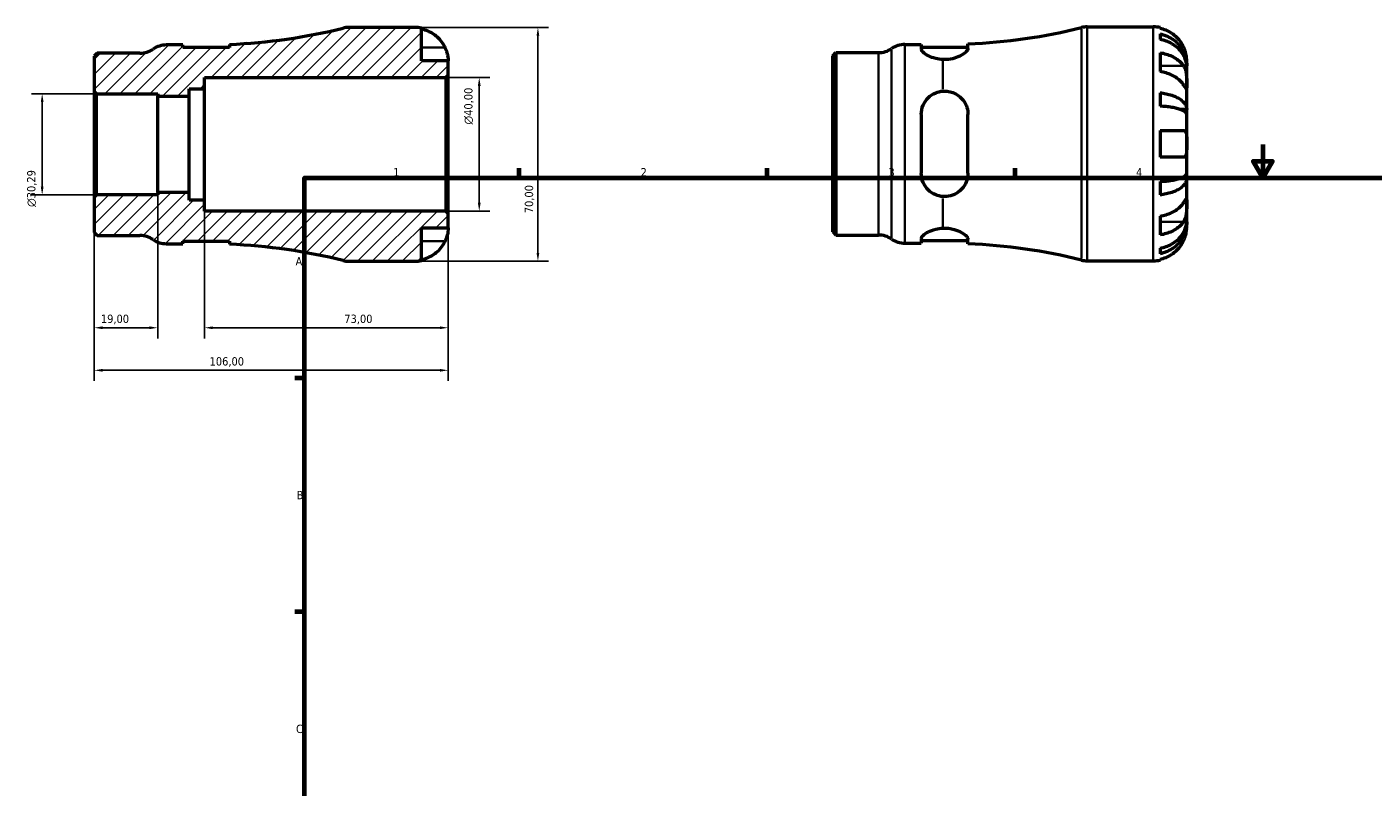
# Model space of a CAD drawing. Header units: millimetres. Extents: x -73 to 667, y 0 to 536.
# Tile 2 of 3: x -73 to 330, y 228 to 455. Entities that reach past the tile are written whole.
import ezdxf

# ---------------------------------------------------------------- set-up
doc = ezdxf.new("R2010")
doc.units = ezdxf.units.MM
for name, color, linetype, lineweight in [('Border (ISO)', 7, 'Continuous', 70), ('Dimension (ISO)', 7, 'Continuous', 25), ('Hatch (ISO)', 7, 'Continuous', 18), ('Visible (ISO)', 7, 'Continuous', 50), ('Visible Narrow (ISO)', 7, 'Continuous', 35)]:
    doc.layers.add(name, color=color, linetype=linetype, lineweight=lineweight)
doc.styles.add('Note Text (ISO)', font='tahoma.ttf')
doc.dimstyles.new('Default (ISO)', dxfattribs={"dimtxt": 2.5, "dimasz": 2.5, "dimexe": 3.175, "dimexo": 0, "dimgap": 0.762, "dimtad": 1, "dimrnd": 1e-08, "dimzin": 0, "dimtxsty": 'Note Text (ISO)', "dimcen": 0.09, "dimdle": 10, "dimclrd": 256, "dimclre": 256, "dimclrt": 232, "dimazin": 0, "dimtfac": 1.40208, "dimtmove": 0, "dimatfit": 3, "dimfxl": 1, "dimtolj": 1, "dimtzin": 0, "dimlwd": -1, "dimlwe": -1, "dimarcsym": 0})

# ---------------------------------------------------------------- blocks, each defined once
blk = doc.blocks.new('Borders Default Border')
at = {"layer": 'Border (ISO)'}
for p, q in [((74.25, 410), (74.25, 412.9)), ((148.5, 410), (148.5, 412.9)), ((222.75, 410), (222.75, 412.9)), ((10, 350), (7.1, 350)), ((10, 280), (7.1, 280))]:
    blk.add_line(p, q, dxfattribs=at)
at = {"layer": 'Border (ISO)', "flags": 128}
for points in [[(297, 420), (297, 410), (294.11, 415), (299.89, 415), (297, 410)], [(10, 10), (10, 410), (584, 410), (584, 10), (10, 10)]]:
    blk.add_lwpolyline(points, dxfattribs=at)
at = {"layer": 'Border (ISO)', "color": 232, "true_color": 0xca0064, "char_height": 2.5, "attachment_point": 7, "style": 'Note Text (ISO)'}
for s, insert in [('1', (36.56, 410.4)), ('2', (110.62, 410.4)), ('3', (184.85, 410.35)), ('4', (259, 410.4)), ('A', (7.29, 383.75)), ('B', (7.59, 313.75)), ('C', (7.43, 243.71))]:
    blk.add_mtext(s, dxfattribs=dict(at, insert=insert))
blk = doc.blocks.new('*D7')
at = {"layer": 'Defpoints', "color": 0, "transparency": 16777216}
for p in [(43, 455), (43, 385), (79.87, 385)]:
    blk.add_point(p, dxfattribs=at)
at = {"layer": 'Dimension (ISO)', "transparency": 16777216}
for p, q in [((43, 455), (83.05, 455)), ((79.87, 452.5), (79.87, 387.5)), ((43, 385), (83.05, 385))]:
    blk.add_line(p, q, dxfattribs=at)
for points in [[(79.45, 452.5), (80.29, 452.5), (79.87, 455)], [(79.45, 387.5), (80.29, 387.5), (79.87, 385)]]:
    blk.add_solid(points, dxfattribs=at)
at = {"layer": 'Dimension (ISO)', "color": 232, "true_color": 0xca0064, "transparency": 16777216, "insert": (75.94, 399.38), "char_height": 2.5, "attachment_point": 1, "rotation": 90, "style": 'Note Text (ISO)'}
blk.add_mtext('\\A1;70,00', dxfattribs=at)
blk = doc.blocks.new('*D8')
at = {"layer": 'Defpoints', "color": 0, "transparency": 16777216}
for p in [(52.3, 440), (62.3, 440), (52.3, 400)]:
    blk.add_point(p, dxfattribs=at)
at = {"layer": 'Dimension (ISO)', "transparency": 16777216}
for p, q in [((52.3, 440), (65.47, 440)), ((62.3, 402.5), (62.3, 437.5)), ((52.3, 400), (65.47, 400))]:
    blk.add_line(p, q, dxfattribs=at)
for points in [[(61.88, 437.5), (62.72, 437.5), (62.3, 440)], [(61.88, 402.5), (62.72, 402.5), (62.3, 400)]]:
    blk.add_solid(points, dxfattribs=at)
at = {"layer": 'Dimension (ISO)', "color": 232, "true_color": 0xca0064, "transparency": 16777216, "insert": (57.78, 425.94), "char_height": 2.5, "attachment_point": 1, "rotation": 90, "style": 'Note Text (ISO)'}
blk.add_mtext('\\A1;\\fAIGDT|b0|i0;\\H2.5000;\\ln\\fTahoma|b0|i0;\\H2.5000;40,00', dxfattribs=at)
blk = doc.blocks.new('*D9')
at = {"layer": 'Defpoints', "color": 0, "transparency": 16777216}
for p in [(-53, 404.15), (-34, 405.61), (-53, 365.09)]:
    blk.add_point(p, dxfattribs=at)
at = {"layer": 'Dimension (ISO)', "transparency": 16777216}
for p, q in [((-53, 404.15), (-53, 361.91)), ((-34, 405.61), (-34, 361.91)), ((-36.5, 365.09), (-50.5, 365.09))]:
    blk.add_line(p, q, dxfattribs=at)
for points in [[(-50.5, 365.51), (-50.5, 364.67), (-53, 365.09)], [(-36.5, 365.51), (-36.5, 364.67), (-34, 365.09)]]:
    blk.add_solid(points, dxfattribs=at)
at = {"layer": 'Dimension (ISO)', "color": 232, "true_color": 0xca0064, "transparency": 16777216, "insert": (-51.02, 369.02), "char_height": 2.5, "attachment_point": 1, "style": 'Note Text (ISO)'}
blk.add_mtext('\\A1;19,00', dxfattribs=at)
blk = doc.blocks.new('*D10')
at = {"layer": 'Defpoints', "color": 0, "transparency": 16777216}
for p in [(-20, 403.33), (53, 399.3), (53, 365.09)]:
    blk.add_point(p, dxfattribs=at)
at = {"layer": 'Dimension (ISO)', "transparency": 16777216}
for p, q in [((-20, 403.33), (-20, 361.91)), ((53, 399.3), (53, 361.91)), ((-17.5, 365.09), (50.5, 365.09))]:
    blk.add_line(p, q, dxfattribs=at)
for points in [[(-17.5, 365.51), (-17.5, 364.67), (-20, 365.09)], [(50.5, 365.51), (50.5, 364.67), (53, 365.09)]]:
    blk.add_solid(points, dxfattribs=at)
at = {"layer": 'Dimension (ISO)', "color": 232, "true_color": 0xca0064, "transparency": 16777216, "insert": (21.88, 369.02), "char_height": 2.5, "attachment_point": 1, "style": 'Note Text (ISO)'}
blk.add_mtext('\\A1;73,00', dxfattribs=at)
blk = doc.blocks.new('*D11')
at = {"layer": 'Defpoints', "color": 0, "transparency": 16777216}
for p in [(-53, 404.15), (53, 399.3), (-53, 352.35)]:
    blk.add_point(p, dxfattribs=at)
at = {"layer": 'Dimension (ISO)', "transparency": 16777216}
for p, q in [((-53, 404.15), (-53, 349.18)), ((53, 399.3), (53, 349.18)), ((50.5, 352.35), (-50.5, 352.35))]:
    blk.add_line(p, q, dxfattribs=at)
for points in [[(-50.5, 352.77), (-50.5, 351.93), (-53, 352.35)], [(50.5, 352.77), (50.5, 351.93), (53, 352.35)]]:
    blk.add_solid(points, dxfattribs=at)
at = {"layer": 'Dimension (ISO)', "color": 232, "true_color": 0xca0064, "transparency": 16777216, "insert": (-18.46, 356.28), "char_height": 2.5, "attachment_point": 1, "style": 'Note Text (ISO)'}
blk.add_mtext('\\A1;106,00', dxfattribs=at)
blk = doc.blocks.new('*D12')
at = {"layer": 'Defpoints', "color": 0, "transparency": 16777216}
for p in [(-52.3, 435.15), (-68.6, 404.85), (-52.3, 404.85)]:
    blk.add_point(p, dxfattribs=at)
at = {"layer": 'Dimension (ISO)', "transparency": 16777216}
for p, q in [((-52.3, 435.15), (-71.77, 435.15)), ((-68.6, 432.65), (-68.6, 407.35)), ((-52.3, 404.85), (-71.77, 404.85))]:
    blk.add_line(p, q, dxfattribs=at)
for points in [[(-69.01, 432.65), (-68.18, 432.65), (-68.6, 435.15)], [(-69.01, 407.35), (-68.18, 407.35), (-68.6, 404.85)]]:
    blk.add_solid(points, dxfattribs=at)
at = {"layer": 'Dimension (ISO)', "color": 232, "true_color": 0xca0064, "transparency": 16777216, "insert": (-73.12, 401.26), "char_height": 2.5, "attachment_point": 1, "rotation": 90, "style": 'Note Text (ISO)'}
blk.add_mtext('\\A1;\\fAIGDT|b0|i0;\\H2.5000;\\ln\\fTahoma|b0|i0;\\H2.5000;30,29', dxfattribs=at)

msp = doc.modelspace()

# ---------------------------------------------------------------- hatches: boundary and pattern name
at = {"layer": 'Hatch (ISO)'}
h = msp.add_hatch(dxfattribs=at)
h.set_pattern_fill('ANSI31', color=256, scale=25.4, style=0)
h.set_pattern_definition([(45, (0, 0), (-2.245064, 2.245064), [])])
edge = h.paths.add_edge_path()
edge.add_line((-53.001, 435.846), (-52.301, 435.146))
edge.add_line((-52.301, 435.145), (-34.001, 435.145))
edge.add_line((-34.001, 435.145), (-34.001, 434.388))
edge.add_line((-34.001, 434.388), (-24.621, 434.388))
edge.add_line((-24.621, 434.388), (-24.621, 436.667))
edge.add_line((-24.621, 436.667), (-20.001, 436.667))
edge.add_line((-20.001, 436.667), (-20.001, 440))
edge.add_line((-20.001, 440), (52.299, 440))
edge.add_line((52.299, 440), (52.999, 440.7))
edge.add_line((52.999, 440.7), (52.999, 445))
edge.add_line((52.999, 445), (44.999, 445))
edge.add_line((44.999, 445), (44.999, 454.798))
edge.add_ellipse((42.999, 445), major_axis=(2, 9.798), ratio=1, start_angle=0, end_angle=11.53696)
edge.add_line((42.999, 455), (23.198, 455))
edge.add_ellipse((23.198, 448), major_axis=(0, 7), ratio=1, start_angle=0, end_angle=13.85834)
edge.add_ellipse((-20.001, 623.106), major_axis=(41.523, -168.31), ratio=1, start_angle=348.61872, end_angle=360, ccw=False)
edge.add_line((-12.509, 449.912), (-12.509, 448.95))
edge.add_line((-12.509, 448.95), (-26.509, 448.95))
edge.add_line((-26.509, 448.95), (-26.509, 449.75))
edge.add_line((-26.509, 449.75), (-31.409, 449.75))
edge.add_ellipse((-31.409, 442.75), major_axis=(0, 7), ratio=1, start_angle=0, end_angle=34.41151)
edge.add_ellipse((-39.321, 454.3), major_axis=(3.956, -5.775), ratio=1, start_angle=325.58849, end_angle=360, ccw=False)
edge.add_line((-39.321, 447.3), (-52.093, 447.3))
edge.add_line((-52.093, 447.3), (-53.001, 446.391))
edge.add_line((-53.001, 446.391), (-53.001, 435.846))
edge = h.paths.add_edge_path()
edge.add_line((-52.301, 404.854), (-53.001, 404.154))
edge.add_line((-53.001, 404.154), (-53.001, 393.609))
edge.add_line((-53.001, 393.609), (-52.093, 392.7))
edge.add_line((-52.093, 392.7), (-39.321, 392.7))
edge.add_ellipse((-39.321, 385.7), major_axis=(0, 7), ratio=1, start_angle=325.58849, end_angle=360, ccw=False)
edge.add_ellipse((-31.409, 397.25), major_axis=(-3.956, -5.775), ratio=1, start_angle=0, end_angle=34.41151)
edge.add_line((-31.409, 390.25), (-26.509, 390.25))
edge.add_line((-26.509, 390.25), (-26.509, 391.05))
edge.add_line((-26.509, 391.05), (-12.509, 391.05))
edge.add_line((-12.509, 391.05), (-12.509, 390.088))
edge.add_ellipse((-20.001, 216.894), major_axis=(7.492, 173.194), ratio=1, start_angle=348.61872, end_angle=360, ccw=False)
edge.add_ellipse((23.198, 392), major_axis=(-1.677, -6.796), ratio=1, start_angle=0, end_angle=13.85834)
edge.add_line((23.198, 385), (42.999, 385))
edge.add_ellipse((42.999, 395), major_axis=(0, -10), ratio=1, start_angle=0, end_angle=11.53696)
edge.add_line((44.999, 385.202), (44.999, 395))
edge.add_line((44.999, 395), (52.999, 395))
edge.add_line((52.999, 395), (52.999, 399.3))
edge.add_line((52.999, 399.3), (52.299, 400))
edge.add_line((52.299, 400), (-20.001, 400))
edge.add_line((-20.001, 400), (-20.001, 403.333))
edge.add_line((-20.001, 403.333), (-24.621, 403.333))
edge.add_line((-24.621, 403.333), (-24.621, 405.612))
edge.add_line((-24.621, 405.612), (-34.001, 405.612))
edge.add_line((-34.001, 405.612), (-34.001, 404.854))
edge.add_line((-34.001, 404.854), (-52.301, 404.854))

# ---------------------------------------------------------------- linework, layer by layer
at = {"layer": 'Visible (ISO)'}
for p, q in [((42.999, 455), (23.198, 455)), ((44.999, 445), (44.999, 454.798)), ((244.374, 455.155), (264.175, 455.155)), ((266.175, 454.953), (266.175, 454.722)), ((266.175, 453.072), (266.175, 451.411)), ((-26.509, 449.75), (-31.409, 449.75)), ((-26.509, 448.95), (-26.509, 449.75)), ((-12.509, 448.95), (-26.509, 448.95)), ((-12.509, 449.912), (-12.509, 448.95)), ((189.768, 449.905), (194.668, 449.905)), ((194.668, 449.905), (194.668, 448.574)), ((194.668, 449.105), (208.668, 449.105)), ((208.668, 448.743), (208.668, 450.067)), ((-52.093, 447.3), (-53.001, 446.391)), ((-53.001, 446.391), (-53.001, 435.846)), ((-39.321, 447.3), (-52.093, 447.3)), ((52.999, 445), (44.999, 445)), ((52.999, 440.7), (52.999, 445)), ((168.175, 446.546), (169.084, 447.455)), ((168.175, 393.764), (168.175, 446.546)), ((169.084, 447.455), (181.856, 447.455)), ((169.084, 447.455), (169.084, 392.855)), ((266.175, 447.426), (266.175, 441.769)), ((274.175, 443.546), (274.15, 443.546)), ((274.175, 443.546), (274.175, 445.155)), ((274.175, 442.934), (274.175, 443.546)), ((-20.001, 436.667), (-20.001, 440)), ((-20.001, 440), (52.299, 440)), ((52.299, 440), (52.999, 440.7)), ((52.299, 440), (52.299, 400)), ((52.999, 399.3), (52.999, 440.7)), ((274.175, 437.833), (274.175, 442.934)), ((-53.001, 435.846), (-52.301, 435.145)), ((-53.001, 435.846), (-53.001, 404.154)), ((-24.621, 434.388), (-24.621, 436.667)), ((-24.621, 436.667), (-20.001, 436.667)), ((-20.001, 403.333), (-20.001, 436.667)), ((266.175, 435.45), (266.175, 431.441)), ((274.175, 430.456), (274.175, 437.833)), ((-52.301, 435.145), (-34.001, 435.145)), ((-52.301, 404.854), (-52.301, 435.145)), ((-34.001, 435.145), (-34.001, 434.388)), ((-34.001, 434.388), (-24.621, 434.388)), ((-34.001, 405.612), (-34.001, 434.388)), ((-24.621, 405.612), (-24.621, 434.388)), ((194.668, 428.955), (194.668, 411.355)), ((208.668, 411.355), (208.668, 428.955)), ((274.175, 430.456), (272.267, 430.456)), ((274.175, 428.978), (274.175, 430.456)), ((274.175, 420.155), (274.175, 428.978)), ((266.175, 424.155), (266.175, 416.155)), ((274.175, 411.332), (274.175, 420.155)), ((274.175, 409.854), (274.175, 411.332)), ((266.175, 408.868), (266.175, 404.86)), ((274.175, 409.854), (272.267, 409.854)), ((274.175, 402.477), (274.175, 409.854)), ((-52.301, 404.854), (-53.001, 404.154)), ((-53.001, 404.154), (-53.001, 393.609)), ((-34.001, 404.854), (-52.301, 404.854)), ((-24.621, 405.612), (-34.001, 405.612)), ((-34.001, 405.612), (-34.001, 404.854)), ((-24.621, 403.333), (-24.621, 405.612)), ((-20.001, 403.333), (-24.621, 403.333)), ((-20.001, 400), (-20.001, 403.333)), ((52.299, 400), (-20.001, 400)), ((52.999, 399.3), (52.299, 400)), ((52.999, 395), (52.999, 399.3)), ((274.175, 397.376), (274.175, 402.477)), ((266.175, 398.541), (266.175, 392.884)), ((274.175, 396.764), (274.15, 396.764)), ((274.175, 396.764), (274.175, 397.376)), ((274.175, 395.155), (274.175, 396.764)), ((-53.001, 393.609), (-52.093, 392.7)), ((-52.093, 392.7), (-39.321, 392.7)), ((44.999, 385.202), (44.999, 395)), ((44.999, 395), (52.999, 395)), ((168.175, 393.764), (169.084, 392.855)), ((169.084, 392.855), (181.856, 392.855)), ((194.668, 391.736), (194.668, 390.405)), ((194.668, 391.205), (208.668, 391.205)), ((208.668, 390.243), (208.668, 391.567)), ((-31.409, 390.25), (-26.509, 390.25)), ((-26.509, 390.25), (-26.509, 391.05)), ((-26.509, 391.05), (-12.509, 391.05)), ((-12.509, 391.05), (-12.509, 390.088)), ((189.768, 390.405), (194.668, 390.405)), ((266.175, 388.898), (266.175, 387.238)), ((23.198, 385), (42.999, 385)), ((244.374, 385.155), (264.175, 385.155)), ((266.175, 385.588), (266.175, 385.357))]:
    msp.add_line(p, q, dxfattribs=at)
for centre, radius, start, end in [((-20.001, 623.106), 173.356, 272.47705, 283.85834), ((23.198, 448), 7, 90, 103.85834), ((42.999, 445), 10, 78.46304, 90), ((201.175, 623.261), 173.356, 272.47705, 283.85834), ((244.374, 448.155), 7, 90, 103.85834), ((264.175, 445.155), 10, 78.46304, 90), ((-39.321, 454.3), 7, 270, 304.41151), ((-31.409, 442.75), 7, 90, 124.41151), ((181.856, 454.455), 7, 270, 304.41151), ((189.768, 442.905), 7, 90, 124.41151), ((-39.321, 385.7), 7, 55.58849, 90), ((-31.409, 397.25), 7, 235.58849, 270), ((181.856, 385.855), 7, 55.58849, 90), ((189.768, 397.405), 7, 235.58849, 270), ((-20.001, 216.894), 173.356, 76.14166, 87.52295), ((201.175, 217.049), 173.356, 76.14166, 87.52295), ((23.198, 392), 7, 256.14166, 270), ((42.999, 395), 10, 270, 281.53696), ((244.374, 392.155), 7, 256.14166, 270), ((264.175, 395.155), 10, 270, 281.53696)]:
    msp.add_arc(centre, radius, start, end, dxfattribs=at)
for points, knots in [([(44.999, 454.567), (45.638, 454.436), (46.262, 454.239), (47.385, 453.772), (47.984, 453.456), (49.102, 452.706), (49.621, 452.271), (50.495, 451.394), (50.93, 450.87), (51.586, 449.883), (51.834, 449.438), (52.039, 449)], [0.18972425, 0.18972425, 0.18972425, 0.18972425, 0.36926522, 0.36926522, 0.55452014, 0.55452014, 0.73977506, 0.73977506, 0.92607912, 0.92607912, 1.06568045, 1.06568045, 1.06568045, 1.06568045]), ([(273.216, 449.155), (273.01, 449.593), (272.762, 450.038), (272.107, 451.024), (271.672, 451.548), (270.798, 452.426), (270.279, 452.861), (269.161, 453.611), (268.561, 453.927), (267.439, 454.394), (266.814, 454.591), (266.175, 454.722)], [4.90264375, 4.90264375, 4.90264375, 4.90264375, 5.04224508, 5.04224508, 5.22854914, 5.22854914, 5.41380406, 5.41380406, 5.59905898, 5.59905898, 5.77859995, 5.77859995, 5.77859995, 5.77859995]), ([(266.175, 453.072), (266.816, 452.945), (267.443, 452.753), (268.567, 452.302), (269.167, 451.997), (270.285, 451.272), (270.805, 450.852), (271.678, 450.005), (272.112, 449.5), (272.86, 448.412), (273.175, 447.83), (273.648, 446.721), (273.851, 446.091), (274.114, 444.804), (274.175, 444.148), (274.175, 443.546)], [0.1897184, 0.1897184, 0.1897184, 0.1897184, 0.3698032, 0.3698032, 0.5549844, 0.5549844, 0.7401655, 0.7401655, 0.9258164, 0.9258164, 1.1114673, 1.1114673, 1.2978252, 1.2978252, 1.484183, 1.484183, 1.484183, 1.484183]), ([(52.039, 449), (52.108, 448.853), (52.173, 448.706), (52.334, 448.32), (52.423, 448.083), (52.589, 447.592), (52.663, 447.341), (52.815, 446.743), (52.876, 446.414), (52.967, 445.779), (52.985, 445.501), (53.001, 445.105), (52.999, 445), (52.999, 445)], [-0.64008532, -0.64008532, -0.64008532, -0.64008532, -0.59222185, -0.59222185, -0.51595037, -0.51595037, -0.43235608, -0.43235608, -0.30863031, -0.30863031, -0.15844955, -0.15844955, 0, 0, 0, 0]), ([(201.175, 445.373), (200.442, 445.406), (199.695, 445.515), (198.161, 445.892), (197.401, 446.189), (196.156, 446.821), (195.601, 447.205), (194.856, 447.941), (194.668, 448.291), (194.668, 448.574)], [0.0488522, 0.0488522, 0.0488522, 0.0488522, 0.2658348, 0.2658348, 0.5316696, 0.5316696, 0.8186992, 0.8186992, 1.1057288, 1.1057288, 1.1057288, 1.1057288]), ([(208.668, 448.743), (208.668, 448.582), (208.609, 448.405), (208.325, 447.927), (208.028, 447.611), (207.118, 446.897), (206.445, 446.496), (204.979, 445.888), (204.237, 445.661), (202.701, 445.392), (201.94, 445.34), (201.175, 445.373)], [-1.2065795, -1.2065795, -1.2065795, -1.2065795, -1.0431147, -1.0431147, -0.7939912, -0.7939912, -0.4829793, -0.4829793, -0.2303774, -0.2303774, -0.0000288, -0.0000288, -0.0000288, -0.0000288]), ([(274.175, 442.934), (274.175, 443.469), (274.114, 444.054), (273.851, 445.199), (273.648, 445.759), (273.175, 446.747), (272.86, 447.265), (272.112, 448.232), (271.678, 448.682), (270.805, 449.436), (270.285, 449.81), (269.167, 450.455), (268.567, 450.726), (267.443, 451.128), (266.816, 451.298), (266.175, 451.411)], [4.4593823, 4.4593823, 4.4593823, 4.4593823, 4.6457401, 4.6457401, 4.832098, 4.832098, 5.0177489, 5.0177489, 5.2033998, 5.2033998, 5.388581, 5.388581, 5.5737621, 5.5737621, 5.753847, 5.753847, 5.753847, 5.753847]), ([(274.175, 445.155), (274.175, 445.155), (274.176, 445.198), (274.173, 445.375), (274.169, 445.517), (274.137, 445.965), (274.099, 446.309), (273.969, 446.985), (273.9, 447.277), (273.743, 447.816), (273.665, 448.054), (273.485, 448.54), (273.383, 448.788), (273.254, 449.073), (273.235, 449.114), (273.216, 449.155)], [-2.77804136, -2.77804136, -2.77804136, -2.77804136, -2.67672151, -2.67672151, -2.56558131, -2.56558131, -2.40960112, -2.40960112, -2.30519389, -2.30519389, -2.22617552, -2.22617552, -2.14450488, -2.14450488, -2.1308178, -2.1308178, -2.1308178, -2.1308178]), ([(266.175, 447.426), (266.814, 447.333), (267.439, 447.194), (268.561, 446.864), (269.161, 446.641), (270.279, 446.11), (270.798, 445.802), (271.672, 445.182), (272.107, 444.811), (272.762, 444.114), (273.01, 443.799), (273.216, 443.489)], [0.18972425, 0.18972425, 0.18972425, 0.18972425, 0.36926522, 0.36926522, 0.55452014, 0.55452014, 0.73977506, 0.73977506, 0.92607912, 0.92607912, 1.06568045, 1.06568045, 1.06568045, 1.06568045]), ([(273.216, 443.489), (273.274, 443.401), (273.33, 443.309), (273.491, 443.015), (273.589, 442.8), (273.764, 442.326), (273.84, 442.066), (273.992, 441.411), (274.053, 441.01), (274.143, 440.102), (274.161, 439.605), (274.177, 438.651), (274.175, 438.207), (274.175, 437.833)], [-0.64434498, -0.64434498, -0.64434498, -0.64434498, -0.60308586, -0.60308586, -0.52007987, -0.52007987, -0.43273909, -0.43273909, -0.31000661, -0.31000661, -0.15868997, -0.15868997, 0, 0, 0, 0]), ([(273.216, 437.833), (273.01, 438.143), (272.762, 438.457), (272.107, 439.155), (271.672, 439.525), (270.798, 440.146), (270.279, 440.453), (269.161, 440.984), (268.561, 441.207), (267.439, 441.537), (266.814, 441.676), (266.175, 441.769)], [4.90264375, 4.90264375, 4.90264375, 4.90264375, 5.04224508, 5.04224508, 5.22854914, 5.22854914, 5.41380406, 5.41380406, 5.59905898, 5.59905898, 5.77859995, 5.77859995, 5.77859995, 5.77859995]), ([(194.668, 428.955), (194.668, 429.869), (194.856, 430.827), (195.601, 432.574), (196.156, 433.363), (197.401, 434.567), (198.161, 435.082), (199.695, 435.713), (200.442, 435.886), (201.175, 435.938)], [1.0668555, 1.0668555, 1.0668555, 1.0668555, 1.3538851, 1.3538851, 1.6409147, 1.6409147, 1.9067495, 1.9067495, 2.1237321, 2.1237321, 2.1237321, 2.1237321]), ([(201.175, 435.938), (201.744, 435.978), (202.312, 435.948), (203.439, 435.752), (203.987, 435.584), (205.364, 434.974), (206.123, 434.429), (207.369, 433.116), (207.858, 432.346), (208.444, 430.846), (208.603, 430.146), (208.662, 429.269), (208.668, 429.112), (208.668, 428.955)], [-1.3632046, -1.3632046, -1.3632046, -1.3632046, -1.1916019, -1.1916019, -1.01632, -1.01632, -0.7230946, -0.7230946, -0.431104, -0.431104, -0.2030822, -0.2030822, -0.1536893, -0.1536893, -0.1536893, -0.1536893]), ([(266.175, 435.45), (266.816, 435.383), (267.443, 435.283), (268.567, 435.046), (269.167, 434.886), (270.285, 434.506), (270.805, 434.286), (271.678, 433.842), (272.112, 433.577), (272.86, 433.007), (273.175, 432.702), (273.648, 432.12), (273.851, 431.79), (274.114, 431.116), (274.175, 430.771), (274.175, 430.456)], [0.1897184, 0.1897184, 0.1897184, 0.1897184, 0.3698032, 0.3698032, 0.5549844, 0.5549844, 0.7401655, 0.7401655, 0.9258164, 0.9258164, 1.1114673, 1.1114673, 1.2978252, 1.2978252, 1.484183, 1.484183, 1.484183, 1.484183]), ([(274.175, 437.833), (274.175, 437.623), (274.175, 437.438), (274.174, 437.11), (274.172, 436.974), (274.154, 436.733), (274.133, 436.662), (274.046, 436.66), (273.983, 436.722), (273.827, 436.925), (273.75, 437.034), (273.572, 437.296), (273.472, 437.445), (273.315, 437.682), (273.266, 437.756), (273.216, 437.833)], [0, 0, 0, 0, 0.08884908, 0.08884908, 0.18379648, 0.18379648, 0.31419699, 0.31419699, 0.43784665, 0.43784665, 0.52411276, 0.52411276, 0.60765264, 0.60765264, 0.6434969, 0.6434969, 0.6434969, 0.6434969]), ([(274.175, 428.978), (274.175, 429.134), (274.114, 429.303), (273.851, 429.636), (273.648, 429.799), (273.175, 430.086), (272.86, 430.237), (272.112, 430.518), (271.678, 430.648), (270.805, 430.867), (270.285, 430.976), (269.167, 431.164), (268.567, 431.242), (267.443, 431.359), (266.816, 431.409), (266.175, 431.441)], [4.4593823, 4.4593823, 4.4593823, 4.4593823, 4.6457401, 4.6457401, 4.832098, 4.832098, 5.0177489, 5.0177489, 5.2033998, 5.2033998, 5.388581, 5.388581, 5.5737621, 5.5737621, 5.753847, 5.753847, 5.753847, 5.753847]), ([(266.175, 424.155), (266.814, 424.155), (267.439, 424.155), (268.561, 424.155), (269.161, 424.155), (270.279, 424.155), (270.798, 424.155), (271.672, 424.155), (272.107, 424.155), (272.762, 424.155), (273.01, 424.155), (273.216, 424.155)], [0.18972425, 0.18972425, 0.18972425, 0.18972425, 0.36926522, 0.36926522, 0.55452014, 0.55452014, 0.73977506, 0.73977506, 0.92607912, 0.92607912, 1.06568045, 1.06568045, 1.06568045, 1.06568045]), ([(273.216, 424.155), (273.284, 424.155), (273.35, 424.147), (273.511, 424.104), (273.6, 424.056), (273.766, 423.909), (273.839, 423.805), (273.991, 423.482), (274.053, 423.235), (274.143, 422.579), (274.161, 422.157), (274.177, 421.206), (274.175, 420.683), (274.175, 420.155)], [-0.64008532, -0.64008532, -0.64008532, -0.64008532, -0.59222185, -0.59222185, -0.51595037, -0.51595037, -0.43235608, -0.43235608, -0.30863031, -0.30863031, -0.15844955, -0.15844955, 0, 0, 0, 0]), ([(274.175, 420.155), (274.175, 419.817), (274.176, 419.481), (274.173, 418.795), (274.169, 418.452), (274.137, 417.687), (274.099, 417.298), (273.969, 416.777), (273.9, 416.607), (273.743, 416.377), (273.665, 416.302), (273.485, 416.194), (273.383, 416.164), (273.254, 416.156), (273.235, 416.155), (273.216, 416.155)], [-2.77804136, -2.77804136, -2.77804136, -2.77804136, -2.67672151, -2.67672151, -2.56558131, -2.56558131, -2.40960112, -2.40960112, -2.30519389, -2.30519389, -2.22617552, -2.22617552, -2.14450488, -2.14450488, -2.1308178, -2.1308178, -2.1308178, -2.1308178]), ([(273.216, 416.155), (273.01, 416.155), (272.762, 416.155), (272.107, 416.155), (271.672, 416.155), (270.798, 416.155), (270.279, 416.155), (269.161, 416.155), (268.561, 416.155), (267.439, 416.155), (266.814, 416.155), (266.175, 416.155)], [4.90264375, 4.90264375, 4.90264375, 4.90264375, 5.04224508, 5.04224508, 5.22854914, 5.22854914, 5.41380406, 5.41380406, 5.59905898, 5.59905898, 5.77859995, 5.77859995, 5.77859995, 5.77859995]), ([(201.175, 404.372), (200.442, 404.424), (199.695, 404.597), (198.161, 405.228), (197.401, 405.743), (196.156, 406.946), (195.601, 407.736), (194.856, 409.483), (194.668, 410.441), (194.668, 411.355)], [0.0488522, 0.0488522, 0.0488522, 0.0488522, 0.2658348, 0.2658348, 0.5316696, 0.5316696, 0.8186992, 0.8186992, 1.1057288, 1.1057288, 1.1057288, 1.1057288]), ([(208.668, 411.355), (208.668, 410.832), (208.609, 410.317), (208.325, 409.054), (208.028, 408.331), (207.118, 406.859), (206.445, 406.145), (204.979, 405.137), (204.237, 404.791), (202.701, 404.39), (201.94, 404.318), (201.175, 404.372)], [-1.2065795, -1.2065795, -1.2065795, -1.2065795, -1.0431147, -1.0431147, -0.7939912, -0.7939912, -0.4829793, -0.4829793, -0.2303774, -0.2303774, -0.0000288, -0.0000288, -0.0000288, -0.0000288]), ([(266.175, 408.868), (266.816, 408.901), (267.443, 408.951), (268.567, 409.068), (269.167, 409.146), (270.285, 409.334), (270.805, 409.443), (271.678, 409.662), (272.112, 409.792), (272.86, 410.073), (273.175, 410.224), (273.648, 410.511), (273.851, 410.674), (274.114, 411.006), (274.175, 411.176), (274.175, 411.332)], [0.1897184, 0.1897184, 0.1897184, 0.1897184, 0.3698032, 0.3698032, 0.5549844, 0.5549844, 0.7401655, 0.7401655, 0.9258164, 0.9258164, 1.1114673, 1.1114673, 1.2978252, 1.2978252, 1.484183, 1.484183, 1.484183, 1.484183]), ([(274.175, 409.854), (274.175, 409.538), (274.114, 409.194), (273.851, 408.52), (273.648, 408.189), (273.175, 407.608), (272.86, 407.303), (272.112, 406.733), (271.678, 406.468), (270.805, 406.024), (270.285, 405.804), (269.167, 405.423), (268.567, 405.264), (267.443, 405.027), (266.816, 404.927), (266.175, 404.86)], [4.4593823, 4.4593823, 4.4593823, 4.4593823, 4.6457401, 4.6457401, 4.832098, 4.832098, 5.0177489, 5.0177489, 5.2033998, 5.2033998, 5.388581, 5.388581, 5.5737621, 5.5737621, 5.753847, 5.753847, 5.753847, 5.753847]), ([(273.216, 402.477), (273.274, 402.565), (273.33, 402.65), (273.491, 402.893), (273.589, 403.039), (273.764, 403.297), (273.84, 403.405), (273.992, 403.598), (274.053, 403.654), (274.143, 403.641), (274.161, 403.54), (274.177, 403.147), (274.175, 402.851), (274.175, 402.477)], [-0.64434498, -0.64434498, -0.64434498, -0.64434498, -0.60308586, -0.60308586, -0.52007987, -0.52007987, -0.43273909, -0.43273909, -0.31000661, -0.31000661, -0.15868997, -0.15868997, 0, 0, 0, 0]), ([(266.175, 398.541), (266.814, 398.633), (267.439, 398.773), (268.561, 399.103), (269.161, 399.326), (270.279, 399.857), (270.798, 400.164), (271.672, 400.785), (272.107, 401.155), (272.762, 401.853), (273.01, 402.167), (273.216, 402.477)], [0.18972425, 0.18972425, 0.18972425, 0.18972425, 0.36926522, 0.36926522, 0.55452014, 0.55452014, 0.73977506, 0.73977506, 0.92607912, 0.92607912, 1.06568045, 1.06568045, 1.06568045, 1.06568045]), ([(274.175, 402.477), (274.175, 402.268), (274.175, 402.036), (274.174, 401.518), (274.172, 401.231), (274.154, 400.521), (274.133, 400.09), (274.046, 399.248), (273.983, 398.845), (273.827, 398.194), (273.75, 397.939), (273.572, 397.47), (273.472, 397.256), (273.315, 396.977), (273.266, 396.897), (273.216, 396.82)], [0, 0, 0, 0, 0.08884908, 0.08884908, 0.18379648, 0.18379648, 0.31419699, 0.31419699, 0.43784665, 0.43784665, 0.52411276, 0.52411276, 0.60765264, 0.60765264, 0.6434969, 0.6434969, 0.6434969, 0.6434969]), ([(266.175, 388.898), (266.816, 389.012), (267.443, 389.182), (268.567, 389.584), (269.167, 389.855), (270.285, 390.5), (270.805, 390.874), (271.678, 391.628), (272.112, 392.077), (272.86, 393.045), (273.175, 393.563), (273.648, 394.551), (273.851, 395.111), (274.114, 396.256), (274.175, 396.841), (274.175, 397.376)], [0.1897184, 0.1897184, 0.1897184, 0.1897184, 0.3698032, 0.3698032, 0.5549844, 0.5549844, 0.7401655, 0.7401655, 0.9258164, 0.9258164, 1.1114673, 1.1114673, 1.2978252, 1.2978252, 1.484183, 1.484183, 1.484183, 1.484183]), ([(273.216, 396.82), (273.01, 396.51), (272.762, 396.196), (272.107, 395.498), (271.672, 395.128), (270.798, 394.507), (270.279, 394.2), (269.161, 393.669), (268.561, 393.446), (267.439, 393.116), (266.814, 392.977), (266.175, 392.884)], [4.90264375, 4.90264375, 4.90264375, 4.90264375, 5.04224508, 5.04224508, 5.22854914, 5.22854914, 5.41380406, 5.41380406, 5.59905898, 5.59905898, 5.77859995, 5.77859995, 5.77859995, 5.77859995]), ([(274.175, 396.764), (274.175, 396.162), (274.114, 395.505), (273.851, 394.219), (273.648, 393.589), (273.175, 392.48), (272.86, 391.897), (272.112, 390.81), (271.678, 390.305), (270.805, 389.458), (270.285, 389.038), (269.167, 388.313), (268.567, 388.008), (267.443, 387.557), (266.816, 387.365), (266.175, 387.238)], [4.4593823, 4.4593823, 4.4593823, 4.4593823, 4.6457401, 4.6457401, 4.832098, 4.832098, 5.0177489, 5.0177489, 5.2033998, 5.2033998, 5.388581, 5.388581, 5.5737621, 5.5737621, 5.753847, 5.753847, 5.753847, 5.753847]), ([(273.216, 391.155), (273.284, 391.302), (273.35, 391.449), (273.511, 391.835), (273.6, 392.072), (273.766, 392.563), (273.839, 392.814), (273.991, 393.412), (274.053, 393.741), (274.143, 394.376), (274.161, 394.654), (274.177, 395.05), (274.175, 395.155), (274.175, 395.155)], [-0.64008532, -0.64008532, -0.64008532, -0.64008532, -0.59222185, -0.59222185, -0.51595037, -0.51595037, -0.43235608, -0.43235608, -0.30863031, -0.30863031, -0.15844955, -0.15844955, 0, 0, 0, 0]), ([(52.999, 395), (52.999, 395), (52.999, 394.957), (52.996, 394.78), (52.992, 394.638), (52.96, 394.19), (52.923, 393.846), (52.793, 393.17), (52.724, 392.877), (52.567, 392.339), (52.489, 392.101), (52.309, 391.615), (52.207, 391.367), (52.077, 391.082), (52.058, 391.041), (52.039, 391)], [-2.77804136, -2.77804136, -2.77804136, -2.77804136, -2.67672151, -2.67672151, -2.56558131, -2.56558131, -2.40960112, -2.40960112, -2.30519389, -2.30519389, -2.22617552, -2.22617552, -2.14450488, -2.14450488, -2.1308178, -2.1308178, -2.1308178, -2.1308178]), ([(194.668, 391.736), (194.668, 392.019), (194.856, 392.369), (195.601, 393.104), (196.156, 393.489), (197.401, 394.12), (198.161, 394.418), (199.695, 394.795), (200.442, 394.904), (201.175, 394.936)], [1.0668555, 1.0668555, 1.0668555, 1.0668555, 1.3538851, 1.3538851, 1.6409147, 1.6409147, 1.9067495, 1.9067495, 2.1237321, 2.1237321, 2.1237321, 2.1237321]), ([(201.175, 394.936), (201.744, 394.962), (202.312, 394.94), (203.439, 394.805), (203.987, 394.691), (205.364, 394.298), (206.123, 393.963), (207.369, 393.244), (207.858, 392.861), (208.444, 392.22), (208.603, 391.953), (208.662, 391.665), (208.668, 391.615), (208.668, 391.567)], [-1.3632046, -1.3632046, -1.3632046, -1.3632046, -1.1916019, -1.1916019, -1.01632, -1.01632, -0.7230946, -0.7230946, -0.431104, -0.431104, -0.2030822, -0.2030822, -0.1536893, -0.1536893, -0.1536893, -0.1536893]), ([(266.175, 385.588), (266.814, 385.719), (267.439, 385.916), (268.561, 386.383), (269.161, 386.698), (270.279, 387.449), (270.798, 387.884), (271.672, 388.761), (272.107, 389.285), (272.762, 390.272), (273.01, 390.717), (273.216, 391.155)], [0.18972425, 0.18972425, 0.18972425, 0.18972425, 0.36926522, 0.36926522, 0.55452014, 0.55452014, 0.73977506, 0.73977506, 0.92607912, 0.92607912, 1.06568045, 1.06568045, 1.06568045, 1.06568045]), ([(52.039, 391), (51.834, 390.562), (51.586, 390.117), (50.93, 389.13), (50.495, 388.606), (49.621, 387.729), (49.102, 387.294), (47.984, 386.544), (47.385, 386.228), (46.262, 385.761), (45.638, 385.564), (44.999, 385.433)], [4.90264375, 4.90264375, 4.90264375, 4.90264375, 5.04224508, 5.04224508, 5.22854914, 5.22854914, 5.41380406, 5.41380406, 5.59905898, 5.59905898, 5.77859995, 5.77859995, 5.77859995, 5.77859995])]:
    msp.add_open_spline(points, degree=3, knots=knots, dxfattribs=at)
at = {"layer": 'Visible Narrow (ISO)'}
for p, q in [((242.698, 385.787), (242.698, 454.523)), ((244.374, 454.724), (244.374, 385.586)), ((264.175, 385.586), (264.175, 454.724)), ((51.687, 449), (45.351, 449)), ((185.812, 391.981), (185.812, 448.329)), ((189.768, 449.539), (189.768, 390.771)), ((181.856, 393.191), (181.856, 447.119)), ((201.175, 436.504), (201.175, 445.01)), ((272.864, 443.489), (266.527, 443.489)), ((201.175, 395.3), (201.175, 403.806)), ((272.864, 396.82), (266.527, 396.82)), ((51.687, 391), (45.351, 391))]:
    msp.add_line(p, q, dxfattribs=at)

# ---------------------------------------------------------------- block references
msp.add_blockref('Borders Default Border', (0, 0))

# ---------------------------------------------------------------- dimensions: what is measured, and where the dimension line sits
at = {"layer": 'Dimension (ISO)'}
for base, p1, p2, angle, picture, middle in [((79.87, 385), (42.999, 455), (42.999, 385), 90, '*D7', (79.87, 403.5)), ((-53.001, 365.088), (-34.001, 405.612), (-53.001, 404.154), 180, '*D9', (-47.001, 365.088)), ((-53.001, 352.35), (52.999, 399.3), (-53.001, 404.154), 180, '*D11', (-13.501, 352.35)), ((52.999, 365.088), (-20.001, 403.333), (52.999, 399.3), 180, '*D10', (25.999, 365.088))]:
    dim = msp.add_linear_dim(base=base, p1=p1, p2=p2, angle=angle, dimstyle='Default (ISO)', override={"dimdec": 2, "dimtp": 0, "dimtm": 0, "dimtdec": 2, "dimtofl": 0, "dimatfit": 1}, dxfattribs=at)
    dim.commit()
    dim.dimension.update_dxf_attribs({"geometry": picture, "text_midpoint": middle, "dimtype": 160})
for base, p1, p2, picture, middle in [((62.299, 440), (52.299, 400), (52.299, 440), '*D8', (62.299, 431.5)), ((-68.596, 404.854), (-52.301, 435.145), (-52.301, 404.854), '*D12', (-68.596, 406.817))]:
    dim = msp.add_linear_dim(base=base, p1=p1, p2=p2, angle=90, text='\\fAIGDT|b0|i0;\\H2.5000;\\ln\\fTahoma|b0|i0;\\H2.5000;<>', dimstyle='Default (ISO)', override={"dimdec": 2, "dimtp": 0, "dimtm": 0, "dimtdec": 2, "dimtofl": 0, "dimatfit": 1}, dxfattribs=at)
    dim.commit()
    dim.dimension.update_dxf_attribs({"geometry": picture, "text_midpoint": middle, "dimtype": 160})

doc.saveas('drawing.dxf')
